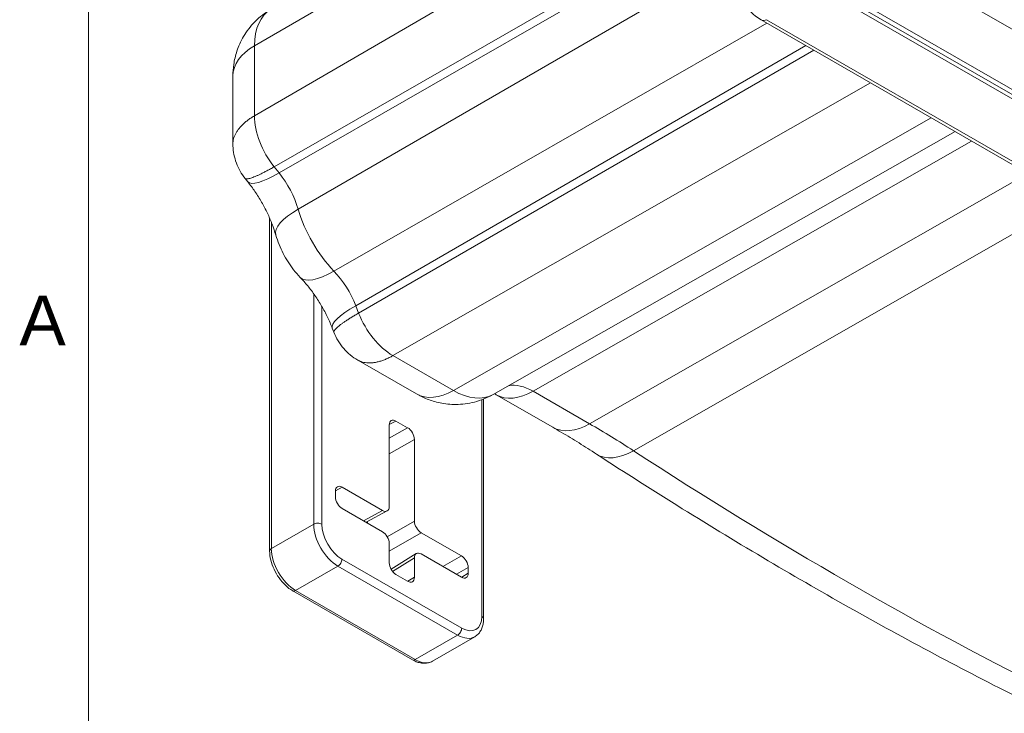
# Model space of a CAD drawing. Header units: inches. Extents: x 0.3 to 84.8, y 1.5 to 53.5.
# Tile 1 of 107: x 0.9 to 5.6, y 5 to 8.3. Entities that reach past the tile are written whole.
import ezdxf

# ---------------------------------------------------------------- set-up
doc = ezdxf.new("R2010")
doc.units = ezdxf.units.IN
doc.header["$LTSCALE"] = 2.5
doc.header["$MEASUREMENT"] = 0
for name, color, linetype, lineweight in [('Border (ANSI)', 7, 'Continuous', 9), ('Visible (ANSI)', 7, 'Continuous', 18), ('Visible Narrow (ANSI)', 7, 'Continuous', 5)]:
    doc.layers.add(name, color=color, linetype=linetype, lineweight=lineweight)
doc.styles.add('Note Text (ANSI)', font='arial.ttf')

# ---------------------------------------------------------------- blocks, each defined once
blk = doc.blocks.new('Borders Default Border')
at = {"layer": 'Border (ANSI)', "flags": 128}
blk.add_lwpolyline([(0.5, 1), (0.5, 21), (33.5, 21), (33.5, 1), (0.5, 1)], dxfattribs=at)
at = {"layer": 'Border (ANSI)', "insert": (0.3679, 2.7025), "char_height": 0.095, "attachment_point": 7, "style": 'Note Text (ANSI)'}
blk.add_mtext('A', dxfattribs=at)

msp = doc.modelspace()

# ---------------------------------------------------------------- linework, layer by layer
at = {"layer": 'Visible (ANSI)'}
for p, q in [((10.4777, 5.1818), (4.7457, 8.4827)), ((10.5129, 5.186), (4.7877, 8.483)), ((4.7489, 8.4609), (10.4745, 5.1637)), ((4.4646, 8.3111), (10.1406, 5.0425)), ((1.9401, 7.7188), (1.9401, 8.0434)), ((3.1834, 6.5211), (5.3918, 7.7772)), ((2.0111, 7.5371), (1.9981, 7.5533)), ((2.1156, 5.7733), (2.1156, 7.3637)), ((2.4224, 6.8183), (2.4149, 6.8377)), ((2.8179, 6.5234), (2.5371, 6.6851)), ((3.1376, 6.4992), (3.1376, 5.4494)), ((3.4684, 6.3643), (3.1988, 6.5196)), ((2.6871, 6.3757), (2.6871, 5.9855)), ((2.7751, 6.3621), (2.7192, 6.3943)), ((2.8072, 5.9163), (2.8072, 6.3065)), ((2.6549, 5.9668), (2.4621, 6.0779)), ((2.43, 6.0592), (2.43, 6.0318)), ((2.4621, 5.9761), (2.6549, 5.865)), ((2.6772, 5.9643), (2.5764, 5.9103)), ((2.5777, 5.9095), (2.5777, 5.911)), ((3.0322, 5.7495), (2.8394, 5.8606)), ((2.6871, 5.8094), (2.6871, 5.7165)), ((2.8163, 5.7608), (2.6956, 5.6864)), ((2.8394, 5.7588), (3.0322, 5.6478)), ((2.8072, 5.6473), (2.8072, 5.7402)), ((3.0644, 5.6664), (3.0644, 5.6939)), ((2.7192, 5.6608), (2.7751, 5.6286)), ((2.7978, 5.2532), (2.2257, 5.5826)), ((3.0956, 5.3631), (2.8931, 5.2465))]:
    msp.add_line(p, q, dxfattribs=at)
for centre, major_axis, ratio, start_param, end_param in [((4.4941, 8.3623), (-0.0295, -0.0512), 0.578093, 6.282935, 6.283185), ((2.7192, 6.3571), (-0.0227, 0.0394), 0.577917, 5.499872, 7.070364), ((2.7751, 6.325), (0.0227, -0.0394), 0.578269, 0.787485, 2.357977), ((2.4621, 6.0407), (-0.0227, 0.0394), 0.577917, 5.499872, 7.070364), ((2.4621, 6.0133), (-0.0227, 0.0394), 0.578269, 0.787485, 2.357977), ((2.6549, 6.004), (0.0227, -0.0394), 0.577917, 5.499872, 7.070364), ((2.8394, 5.8978), (0.0227, -0.0394), 0.578269, 3.929078, 5.49957), ((2.6549, 5.8279), (-0.0227, 0.0394), 0.578269, 3.929078, 5.49957), ((2.8394, 5.7217), (-0.0227, 0.0394), 0.577917, 5.499872, 7.070364), ((3.0322, 5.7124), (0.0227, -0.0394), 0.578269, 0.787485, 2.357977), ((2.7192, 5.698), (-0.0227, 0.0394), 0.578269, 0.787485, 2.357977), ((2.7751, 5.6658), (0.0227, -0.0394), 0.577917, 5.499872, 7.070364), ((3.0322, 5.685), (0.0227, -0.0394), 0.577917, 5.499872, 7.070364)]:
    msp.add_ellipse(centre, major_axis=major_axis, ratio=ratio, start_param=start_param, end_param=end_param, dxfattribs=at)
for points, knots in [([(4.4646, 8.3111), (4.4445, 8.3227), (4.4251, 8.3382), (4.3909, 8.3737), (4.3755, 8.3939), (4.35, 8.436), (4.3396, 8.4584), (4.3243, 8.503), (4.3193, 8.5257), (4.3168, 8.5543), (4.3165, 8.561), (4.3165, 8.5675)], [0, 0, 0, 0, 0.2186615, 0.2186615, 0.4285847, 0.4285847, 0.6313661, 0.6313661, 0.8331442, 0.8331442, 0.8950955, 0.8950955, 0.8950955, 0.8950955]), ([(2.1216, 8.3619), (2.0932, 8.3454), (2.0672, 8.3249), (2.0233, 8.2802), (2.0053, 8.256), (1.9771, 8.2082), (1.9668, 8.1845), (1.9518, 8.1397), (1.9471, 8.1185), (1.9412, 8.079), (1.9401, 8.0606), (1.9401, 8.0434)], [3.9281484, 3.9281484, 3.9281484, 3.9281484, 4.0849965, 4.0849965, 4.2418446, 4.2418446, 4.3986928, 4.3986928, 4.5555409, 4.5555409, 4.712389, 4.712389, 4.712389, 4.712389]), ([(1.9981, 7.5533), (1.9804, 7.5753), (1.9662, 7.6005), (1.9468, 7.6531), (1.9413, 7.6811), (1.9402, 7.7122), (1.9401, 7.7155), (1.9401, 7.7188)], [0, 0, 0, 0, 0.2372833, 0.2372833, 0.4715312, 0.4715312, 0.4995507, 0.4995507, 0.4995507, 0.4995507]), ([(2.0111, 7.5371), (2.0229, 7.5224), (2.0344, 7.5069), (2.0566, 7.4744), (2.0672, 7.4575), (2.087, 7.423), (2.0963, 7.4053), (2.1132, 7.3699), (2.1208, 7.3521), (2.1342, 7.317), (2.1401, 7.2997), (2.1449, 7.283)], [3.6651914, 3.6651914, 3.6651914, 3.6651914, 3.7977867, 3.7977867, 3.9303821, 3.9303821, 4.0629774, 4.0629774, 4.1955727, 4.1955727, 4.328168, 4.328168, 4.328168, 4.328168]), ([(2.2619, 7.0805), (2.2505, 7.0924), (2.24, 7.1045), (2.2206, 7.1293), (2.2116, 7.142), (2.1949, 7.168), (2.1872, 7.1813), (2.173, 7.2088), (2.1665, 7.2229), (2.1548, 7.2521), (2.1495, 7.2672), (2.1449, 7.283)], [0.384221, 0.384221, 0.384221, 0.384221, 0.5446918, 0.5446918, 0.7051627, 0.7051627, 0.8656336, 0.8656336, 1.0261045, 1.0261045, 1.1865754, 1.1865754, 1.1865754, 1.1865754]), ([(2.2619, 7.0805), (2.2739, 7.068), (2.2859, 7.0543), (2.3096, 7.0252), (2.3211, 7.0097), (2.3434, 6.9774), (2.354, 6.9605), (2.374, 6.9261), (2.3833, 6.9085), (2.4004, 6.873), (2.4081, 6.8552), (2.4149, 6.8377)], [3.5258136, 3.5258136, 3.5258136, 3.5258136, 3.6584089, 3.6584089, 3.7910042, 3.7910042, 3.9235996, 3.9235996, 4.0561949, 4.0561949, 4.1887902, 4.1887902, 4.1887902, 4.1887902]), ([(2.5371, 6.6851), (2.5119, 6.6996), (2.4887, 6.7186), (2.4496, 6.7634), (2.4334, 6.7901), (2.4224, 6.8183)], [0.0000023, 0.0000023, 0.0000023, 0.0000023, 0.245602, 0.245602, 0.5002574, 0.5002574, 0.5002574, 0.5002574]), ([(2.8179, 6.5234), (2.8327, 6.5149), (2.8492, 6.5067), (2.8864, 6.492), (2.9071, 6.4856), (2.9533, 6.4762), (2.9788, 6.4733), (3.0341, 6.4738), (3.0639, 6.4773), (3.1244, 6.4928), (3.155, 6.505), (3.1834, 6.5211)], [0, 0, 0, 0, 0.1560746, 0.1560746, 0.3121493, 0.3121493, 0.4682239, 0.4682239, 0.6242985, 0.6242985, 0.7803731, 0.7803731, 0.7803731, 0.7803731]), ([(3.4684, 6.3643), (3.4823, 6.3563), (3.4963, 6.3482), (3.5241, 6.3317), (3.5381, 6.3234), (3.566, 6.3064), (3.58, 6.2979), (3.608, 6.2805), (3.6219, 6.2717), (3.6499, 6.2539), (3.6639, 6.2449), (3.6779, 6.2358)], [3.14159265, 3.14159265, 3.14159265, 3.14159265, 3.15460695, 3.15460695, 3.16762125, 3.16762125, 3.18063554, 3.18063554, 3.19364984, 3.19364984, 3.20666414, 3.20666414, 3.20666414, 3.20666414]), ([(5.7294, 5.0545), (5.5926, 5.123), (5.4557, 5.1936), (5.1819, 5.3389), (5.045, 5.4136), (4.7712, 5.5671), (4.6344, 5.6459), (4.3608, 5.8076), (4.224, 5.8905), (3.9508, 6.0602), (3.8143, 6.147), (3.6779, 6.2358)], [6.2181138, 6.2181138, 6.2181138, 6.2181138, 6.2441424, 6.2441424, 6.270171, 6.270171, 6.2961996, 6.2961996, 6.3222282, 6.3222282, 6.3482568, 6.3482568, 6.3482568, 6.3482568]), ([(2.2257, 5.5826), (2.2135, 5.5897), (2.2017, 5.5987), (2.1797, 5.6196), (2.1695, 5.6315), (2.1512, 5.6574), (2.1432, 5.6713), (2.1299, 5.7001), (2.1247, 5.7149), (2.1175, 5.7445), (2.1156, 5.7591), (2.1156, 5.7733)], [1.570796, 1.570796, 1.570796, 1.570796, 1.884956, 1.884956, 2.199115, 2.199115, 2.513274, 2.513274, 2.827433, 2.827433, 3.141593, 3.141593, 3.141593, 3.141593]), ([(3.1376, 5.4494), (3.1376, 5.4423), (3.1371, 5.4353), (3.1351, 5.4218), (3.1336, 5.4152), (3.1293, 5.4026), (3.1266, 5.3965), (3.1199, 5.3851), (3.1159, 5.3799), (3.1066, 5.3705), (3.1013, 5.3664), (3.0956, 5.3631)], [0, 0, 0, 0, 0.1574664, 0.1574664, 0.3149327, 0.3149327, 0.4723991, 0.4723991, 0.6298655, 0.6298655, 0.7873319, 0.7873319, 0.7873319, 0.7873319]), ([(2.8931, 5.2465), (2.8874, 5.2432), (2.8812, 5.2407), (2.8685, 5.2374), (2.862, 5.2366), (2.8489, 5.2364), (2.8423, 5.2371), (2.8293, 5.2397), (2.8228, 5.2416), (2.8102, 5.2466), (2.8039, 5.2497), (2.7978, 5.2532)], [0.7873319, 0.7873319, 0.7873319, 0.7873319, 0.9440248, 0.9440248, 1.1007177, 1.1007177, 1.2574105, 1.2574105, 1.4141034, 1.4141034, 1.5707963, 1.5707963, 1.5707963, 1.5707963])]:
    msp.add_open_spline(points, degree=3, knots=knots, dxfattribs=at)
msp.add_open_spline([(3.1988, 6.5196), (3.1956, 6.5215), (3.1925, 6.5231), (3.1896, 6.5247)], degree=3, dxfattribs=at)
at = {"layer": 'Visible Narrow (ANSI)'}
for p, q in [((4.1246, 9.3964), (2.0428, 8.1871)), ((4.1669, 9.0867), (2.0428, 7.8528)), ((4.316, 8.8598), (2.1373, 7.6092)), ((4.3165, 8.8171), (2.1609, 7.5798)), ((10.7228, 5.3534), (5.0378, 8.6271)), ((4.3165, 8.6014), (2.2518, 7.4066)), ((4.4911, 8.2959), (2.4227, 7.1106)), ((4.4905, 8.3121), (10.1665, 5.0435)), ((4.6784, 8.188), (2.5273, 6.9453)), ((2.0428, 7.8528), (2.0428, 8.1871)), ((4.7157, 8.1665), (2.5409, 6.9102)), ((4.9877, 8.0099), (2.7046, 6.7067)), ((5.2768, 7.8434), (2.9937, 6.5402)), ((3.3747, 6.5363), (5.4698, 7.7323)), ((2.1609, 7.5798), (2.1373, 7.6092)), ((3.6442, 6.3811), (5.7394, 7.5771)), ((3.854, 6.2524), (5.9554, 7.4526)), ((2.1236, 5.7844), (2.1236, 7.3445)), ((2.3261, 5.901), (2.3261, 7.0023)), ((2.3647, 5.901), (2.3647, 6.9422)), ((2.5409, 6.9102), (2.5273, 6.9453)), ((2.9937, 6.5402), (2.7046, 6.7067)), ((3.1296, 6.4961), (3.1296, 5.4605)), ((3.6442, 6.3811), (3.3747, 6.5363)), ((2.7192, 6.3943), (2.6871, 6.3771)), ((2.7751, 6.3621), (2.6871, 6.3115)), ((2.8072, 6.3065), (2.6871, 6.2373)), ((2.4621, 6.0779), (2.43, 6.0606)), ((2.6549, 5.9668), (2.5635, 5.9177)), ((2.3261, 5.901), (2.1236, 5.7844)), ((2.5828, 5.9066), (2.5828, 5.9137)), ((2.6774, 5.8415), (2.8072, 5.9163)), ((2.6871, 5.7729), (2.8394, 5.8606)), ((3.0322, 5.7495), (2.9439, 5.6987)), ((2.4418, 5.7006), (2.2393, 5.584)), ((3.0139, 5.3711), (2.4418, 5.7006)), ((3.0332, 5.4045), (2.4611, 5.734)), ((2.8072, 5.7402), (2.7026, 5.6757)), ((3.0644, 5.6939), (3.0083, 5.6616)), ((2.8072, 5.6473), (2.7761, 5.6281)), ((3.0644, 5.6664), (3.0332, 5.6472)), ((2.8114, 5.2545), (2.2393, 5.584)), ((3.0139, 5.3711), (2.8114, 5.2545))]:
    msp.add_line(p, q, dxfattribs=at)
for centre, major_axis, ratio, start_param, end_param in [((2.3125, 8.0318), (-0.1903, 0.3304), 0.578093, 0.003091, 0.787332), ((4.4941, 8.3623), (-0.0295, -0.0512), 0.578093, 0, 0.696198), ((2.2946, 8.0434), (-0.3545, 0), 0.575862, 5.50215, 6.283185), ((2.2318, 7.744), (-0.1334, 0.2316), 0.578093, 0.787332, 1.834529), ((2.2874, 7.7593), (-0.2763, -0.2222), 0.212712, 0, 0.93335), ((2.0545, 7.428), (-0.1502, 0.2608), 0.578093, 4.313145, 4.976122), ((2.4853, 7.3821), (-0.3404, -0.0991), 0.317185, 5.372269, 6.283185), ((2.5388, 7.3755), (-0.2184, 0.3793), 0.578093, 1.171553, 1.973907), ((2.5178, 7.3258), (-0.256, -0.2453), 0.32009, 0, 0.910123), ((2.343, 6.9284), (-0.1502, 0.2608), 0.578093, 4.452523, 5.1155), ((2.7455, 6.9659), (-0.3306, -0.1282), 0.209664, 5.349341, 6.283185), ((2.7046, 6.9252), (-0.1334, 0.2316), 0.578093, 1.310931, 2.358128), ((3.3747, 6.2903), (-0.1502, 0.2608), 0.578093, 5.499721, 6.08445), ((2.9948, 6.8307), (-0.1769, -0.3072), 0.578093, 0, 0.779101), ((2.9937, 6.8519), (0.1903, -0.3304), 0.578093, 5.499721, 6.280094), ((3.3757, 6.8268), (-0.1769, -0.3072), 0.578093, 0, 0.779101), ((3.6453, 6.6716), (-0.1769, -0.3072), 0.578093, 0, 0.779101), ((3.6442, 2.6512), (-2.2767, 3.9536), 0.578093, 5.434649, 5.499721), ((3.8714, 6.5329), (-0.1935, -0.2971), 0.539424, 0, 0.809709), ((4.8786, 23.8423), (-11.1206, 19.3112), 0.578093, 2.293057, 2.4232), ((2.3454, 5.8899), (0.0273, 0), 0.575862, 0.785397, 2.356194), ((2.4418, 5.8344), (-0.0817, 0.1418), 0.578093, 0.787332, 2.358128), ((2.4611, 5.8455), (-0.068, 0.1182), 0.578093, 0.787332, 2.358128), ((2.1429, 5.7733), (-0.0273, 0), 0.575862, 5.497787, 6.283185), ((2.2393, 5.7178), (-0.0817, 0.1418), 0.578093, 0.787332, 2.358128), ((2.4418, 5.7229), (0.0136, 0.0236), 0.578093, 3.925057, 5.495855), ((2.2393, 5.6063), (-0.0136, -0.0236), 0.578093, 0, 0.783464), ((3.0332, 5.516), (0.068, -0.1182), 0.578093, 5.499721, 7.070517), ((3.1104, 5.4494), (0.0273, 0), 0.575862, 0, 0.785399), ((3.0139, 5.3934), (0.0136, 0.0236), 0.578093, 3.925057, 5.495855), ((3.0139, 5.5049), (0.0817, -0.1418), 0.578093, 5.499721, 6.283185), ((2.8114, 5.2768), (-0.0136, -0.0236), 0.578093, 0, 0.783464), ((2.8114, 5.3883), (0.0817, -0.1418), 0.578093, 5.499721, 6.283185)]:
    msp.add_ellipse(centre, major_axis=major_axis, ratio=ratio, start_param=start_param, end_param=end_param, dxfattribs=at)
for points, knots in [([(1.9401, 7.7189), (1.9401, 7.7223), (1.9403, 7.7258), (1.9407, 7.7293), (1.9412, 7.7337), (1.942, 7.738), (1.9431, 7.7424), (1.9442, 7.7467), (1.9457, 7.7511), (1.9474, 7.7555), (1.9491, 7.7598), (1.9511, 7.7642), (1.9534, 7.7685), (1.9558, 7.7729), (1.9584, 7.7772), (1.9613, 7.7815), (1.9642, 7.7858), (1.9674, 7.79), (1.9709, 7.7942), (1.9744, 7.7985), (1.9781, 7.8026), (1.9821, 7.8068), (1.9862, 7.8109), (1.9905, 7.8149), (1.9951, 7.8189), (1.9996, 7.8229), (2.0045, 7.8269), (2.0095, 7.8307), (2.0146, 7.8346), (2.0199, 7.8383), (2.0255, 7.842), (2.031, 7.8457), (2.0368, 7.8493), (2.0428, 7.8528)], [0.4309942, 0.4309942, 0.4309942, 0.4309942, 0.4736842, 0.4736842, 0.4736842, 0.5263158, 0.5263158, 0.5263158, 0.5789474, 0.5789474, 0.5789474, 0.6315789, 0.6315789, 0.6315789, 0.6842105, 0.6842105, 0.6842105, 0.7368421, 0.7368421, 0.7368421, 0.7894737, 0.7894737, 0.7894737, 0.8421053, 0.8421053, 0.8421053, 0.8947368, 0.8947368, 0.8947368, 0.9473684, 0.9473684, 0.9473684, 0.9999995, 0.9999995, 0.9999995, 0.9999995]), ([(2.1373, 7.6092), (2.1313, 7.6057), (2.1254, 7.6024), (2.1196, 7.5992), (2.1139, 7.596), (2.1083, 7.593), (2.1028, 7.5901), (2.0974, 7.5872), (2.0921, 7.5845), (2.087, 7.5819), (2.0819, 7.5793), (2.0769, 7.5768), (2.0722, 7.5745), (2.0675, 7.5723), (2.0629, 7.5701), (2.0585, 7.5682), (2.0542, 7.5662), (2.05, 7.5644), (2.0461, 7.5628), (2.0422, 7.5612), (2.0384, 7.5597), (2.0349, 7.5584), (2.0314, 7.5571), (2.0282, 7.556), (2.0251, 7.555), (2.0221, 7.5541), (2.0193, 7.5533), (2.0167, 7.5527), (2.0141, 7.5521), (2.0118, 7.5516), (2.0097, 7.5513), (2.0077, 7.5511), (2.0058, 7.551), (2.0043, 7.551), (2.0027, 7.5511), (2.0014, 7.5513), (2.0003, 7.5517), (1.9994, 7.5521), (1.9986, 7.5526), (1.9981, 7.5533)], [0, 0, 0, 0, 0.0526316, 0.0526316, 0.0526316, 0.1052632, 0.1052632, 0.1052632, 0.1578947, 0.1578947, 0.1578947, 0.2105263, 0.2105263, 0.2105263, 0.2631579, 0.2631579, 0.2631579, 0.3157895, 0.3157895, 0.3157895, 0.3684211, 0.3684211, 0.3684211, 0.4210526, 0.4210526, 0.4210526, 0.4736842, 0.4736842, 0.4736842, 0.5263158, 0.5263158, 0.5263158, 0.5789474, 0.5789474, 0.5789474, 0.6315789, 0.6315789, 0.6315789, 0.6798487, 0.6798487, 0.6798487, 0.6798487]), ([(2.4224, 6.8183), (2.4221, 6.8191), (2.4221, 6.82), (2.4222, 6.821), (2.4224, 6.8221), (2.4229, 6.8233), (2.4236, 6.8247), (2.4244, 6.826), (2.4254, 6.8275), (2.4267, 6.8292), (2.428, 6.8308), (2.4295, 6.8326), (2.4314, 6.8345), (2.4332, 6.8364), (2.4353, 6.8384), (2.4377, 6.8405), (2.44, 6.8426), (2.4426, 6.8449), (2.4455, 6.8473), (2.4484, 6.8496), (2.4516, 6.8521), (2.4549, 6.8547), (2.4583, 6.8572), (2.462, 6.8599), (2.4659, 6.8627), (2.4697, 6.8655), (2.4739, 6.8683), (2.4782, 6.8713), (2.4826, 6.8742), (2.4872, 6.8773), (2.492, 6.8804), (2.4968, 6.8835), (2.5019, 6.8867), (2.5071, 6.8899), (2.5123, 6.8932), (2.5178, 6.8965), (2.5234, 6.8999), (2.529, 6.9033), (2.5349, 6.9067), (2.5409, 6.9102)], [0.3197902, 0.3197902, 0.3197902, 0.3197902, 0.3684211, 0.3684211, 0.3684211, 0.4210526, 0.4210526, 0.4210526, 0.4736842, 0.4736842, 0.4736842, 0.5263158, 0.5263158, 0.5263158, 0.5789474, 0.5789474, 0.5789474, 0.6315789, 0.6315789, 0.6315789, 0.6842105, 0.6842105, 0.6842105, 0.7368421, 0.7368421, 0.7368421, 0.7894737, 0.7894737, 0.7894737, 0.8421053, 0.8421053, 0.8421053, 0.8947368, 0.8947368, 0.8947368, 0.9473684, 0.9473684, 0.9473684, 0.9999995, 0.9999995, 0.9999995, 0.9999995]), ([(2.7046, 6.7067), (2.6985, 6.7032), (2.6925, 6.7), (2.6865, 6.6971), (2.6805, 6.6941), (2.6746, 6.6914), (2.6687, 6.689), (2.6628, 6.6865), (2.657, 6.6843), (2.6513, 6.6824), (2.6455, 6.6804), (2.6398, 6.6787), (2.6342, 6.6773), (2.6286, 6.6759), (2.6231, 6.6748), (2.6177, 6.6739), (2.6123, 6.673), (2.607, 6.6724), (2.6018, 6.672), (2.5967, 6.6717), (2.5916, 6.6716), (2.5867, 6.6718), (2.5817, 6.6719), (2.5769, 6.6724), (2.5723, 6.6731), (2.5676, 6.6738), (2.5631, 6.6748), (2.5588, 6.676), (2.5545, 6.6772), (2.5503, 6.6787), (2.5463, 6.6805), (2.5431, 6.6819), (2.5401, 6.6834), (2.5371, 6.6851)], [0, 0, 0, 0, 0.0526316, 0.0526316, 0.0526316, 0.1052632, 0.1052632, 0.1052632, 0.1578947, 0.1578947, 0.1578947, 0.2105263, 0.2105263, 0.2105263, 0.2631579, 0.2631579, 0.2631579, 0.3157895, 0.3157895, 0.3157895, 0.3684211, 0.3684211, 0.3684211, 0.4210526, 0.4210526, 0.4210526, 0.4736842, 0.4736842, 0.4736842, 0.5263158, 0.5263158, 0.5263158, 0.5675967, 0.5675967, 0.5675967, 0.5675967])]:
    msp.add_open_spline(points, degree=3, knots=knots, dxfattribs=at)

# ---------------------------------------------------------------- block references
at = {"xscale": 2.5, "yscale": 2.5, "zscale": 2.5}
msp.add_blockref('Borders Default Border', (0, 0), dxfattribs=at)

doc.saveas('drawing.dxf')
